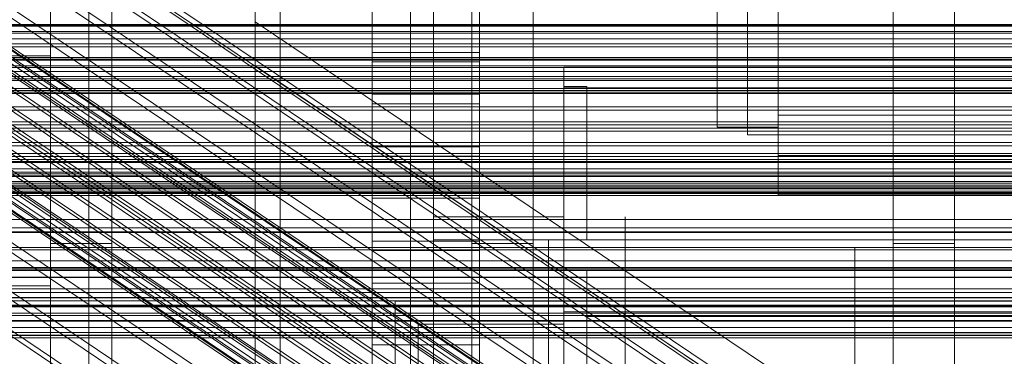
# Model space of a CAD drawing. Header units: millimetres. Extents: x -4395 to 65662, y -65530 to 6847.
# Tile 244 of 256: x -259 to -130, y -34724 to -34680. Entities that reach past the tile are written whole.
import ezdxf

# ---------------------------------------------------------------- set-up
doc = ezdxf.new("R2010")
doc.units = ezdxf.units.MM
for name, color, linetype, lineweight in [('COTAS_O', 1, 'Continuous', 0), ('COTAS_P', 1, 'Continuous', 0), ('frontal_briquetadora', 7, 'Continuous', 0), ('frontal_C01', 7, 'Continuous', 0), ('frontal_C02', 7, 'Continuous', 0), ('frontal_C03', 7, 'Continuous', 0), ('frontal_C04', 7, 'Continuous', 0), ('frontal_C05', 7, 'Continuous', 0), ('frontal_CHUTE_GRIZZLY_SEPARADOR', 7, 'Continuous', 0), ('frontal_mezcladora', 7, 'Continuous', 0), ('frontal_secador', 7, 'Continuous', 0)]:
    doc.layers.add(name, color=color, linetype=linetype, lineweight=lineweight)
doc.dimstyles.new('R19_100', dxfattribs={"dimtxt": 250, "dimasz": 150, "dimexe": 150, "dimexo": 80, "dimgap": 100, "dimtad": 1, "dimtih": 1, "dimtoh": 1, "dimdsep": 46, "dimcen": 0.09, "dimadec": 0, "dimazin": 0, "dimtfac": 1, "dimtdec": 4, "dimtofl": 0, "dimtmove": 0, "dimatfit": 3, "dimfxl": 1, "dimtolj": 1, "dimtzin": 0, "dimarcsym": 0})

# ---------------------------------------------------------------- blocks, each defined once
blk = doc.blocks.new('DIM_R33_44')
at = {"layer": 'COTAS_P'}
for p, q in [((-150, -32200), (550, -32200)), ((550, -32200), (505, -32350)), ((550, -34800), (550, -32200)), ((550, -32200), (595, -32350)), ((550, -34800), (505, -34650)), ((550, -34800), (595, -34650)), ((-150, -34800), (550, -34800))]:
    blk.add_line(p, q, dxfattribs=at)
blk.add_text('2600 P', height=250, rotation=90, dxfattribs=at).set_placement((450, -33500))
blk = doc.blocks.new('DIM_R33_46')
at = {"layer": 'COTAS_O'}
for p, q in [((-650, -33700), (50, -33700)), ((50, -33700), (5, -33850)), ((50, -34900), (50, -33700)), ((50, -33700), (95, -33850)), ((50, -34900), (5, -34750)), ((50, -34900), (95, -34750)), ((-650, -34900), (50, -34900))]:
    blk.add_line(p, q, dxfattribs=at)
blk.add_text('1200 O', height=250, rotation=90, dxfattribs=at).set_placement((-50, -34300))
blk = doc.blocks.new('DIM_R33_47')
at = {"layer": 'COTAS_O'}
for p, q in [((-650, -34200), (-500, -34155)), ((650, -34200), (500, -34155)), ((-650, -34900), (-650, -34200)), ((-650, -34200), (650, -34200)), ((-650, -34200), (-500, -34245)), ((650, -34200), (500, -34245)), ((650, -34900), (650, -34200))]:
    blk.add_line(p, q, dxfattribs=at)
blk.add_text('1300 O', height=250, dxfattribs=at).set_placement((0, -34100))

msp = doc.modelspace()

# ---------------------------------------------------------------- linework, layer by layer
at = {"layer": 'frontal_briquetadora'}
for p, q in [((-160, -34478.149), (-160, -34698)), ((-160, -34703.142), (-160, -34483.291)), ((-160, -34483.291), (-160, -34691.652)), ((-160, -34698.08), (-160, -34489.719)), ((-160, -34489.719), (-160, -34692.717)), ((-168, -34689.16), (-168, -34492.29)), ((-164, -34695.288), (-164, -34492.29)), ((-160, -34695.288), (-160, -34492.29)), ((-160, -34492.29), (-160, -34689.16)), ((-168, -34497.432), (-168, -34694.302)), ((-160, -34694.302), (-160, -34497.432)), ((-164, -34674), (-164, -34695.288)), ((-160, -34695.288), (-160, -34674)), ((-255, -34685), (-255, -34680)), ((-260, -34685), (-255, -34685)), ((-255, -34715), (-255, -34685)), ((-168, -34694.302), (-168, -34689.16)), ((-168, -34689.16), (-160, -34689.16)), ((-160, -34689.16), (-160, -34694.302)), ((-160, -34691.652), (200, -34691.652)), ((-160, -34698.08), (-160, -34691.652)), ((-160, -34692.717), (200, -34692.717)), ((-160, -34695.288), (-160, -34692.717)), ((-168, -34694.302), (-160, -34694.302)), ((-164, -34695.288), (-160, -34695.288)), ((200, -34695.288), (-160, -34695.288)), ((-160, -34698), (200, -34698)), ((-160, -34703.142), (-160, -34698)), ((200, -34698.08), (-160, -34698.08)), ((200, -34703.142), (-160, -34703.142)), ((-260, -34715), (-255, -34715))]:
    msp.add_line(p, q, dxfattribs=at)
at = {"layer": 'frontal_C01'}
for p, q in [((-250, -33252.594), (-250, -35948.128)), ((-250, -35952.922), (-250, -33257.389)), ((-228.298, -34405.548), (-228.298, -34680.553)), ((-228.298, -34686.312), (-228.298, -34411.307)), ((-331.181, -34616.335), (-146.872, -34740.204)), ((-332.629, -34616.599), (-148.32, -34740.469)), ((-330.692, -34617.511), (-146.383, -34741.38)), ((-334.938, -34618.286), (-150.629, -34742.155)), ((-355.53, -34620.163), (-141.731, -34763.851)), ((-355.017, -34620.069), (-141.218, -34763.758)), ((-331.197, -34620.046), (-146.887, -34743.915)), ((-356.348, -34620.76), (-142.549, -34764.449)), ((-355.022, -34621.384), (-141.224, -34765.072)), ((-354.844, -34620.486), (-141.045, -34764.174)), ((-337.95, -34621.28), (-153.641, -34745.149)), ((-357.415, -34621.821), (-143.617, -34765.51)), ((-355.541, -34622.703), (-141.742, -34766.392)), ((-358.659, -34623.273), (-144.861, -34766.961)), ((-332.659, -34623.769), (-148.35, -34747.638)), ((-146.196, -34768.705), (-359.995, -34625.016)), ((-356.363, -34624.353), (-142.565, -34768.041)), ((-341.461, -34625.376), (-157.152, -34749.246)), ((-357.434, -34626.221), (-143.635, -34769.909)), ((-361.332, -34626.933), (-147.533, -34770.621)), ((-362.578, -34628.892), (-148.779, -34772.58)), ((-358.68, -34628.18), (-144.881, -34771.869)), ((-334.981, -34628.425), (-150.672, -34752.294)), ((-360.017, -34630.097), (-146.218, -34773.785)), ((-160.922, -34754.166), (-345.231, -34630.297)), ((-363.648, -34630.76), (-149.85, -34774.449)), ((-361.352, -34631.84), (-147.554, -34775.529)), ((-364.471, -34632.41), (-150.672, -34776.098)), ((-362.596, -34633.292), (-148.798, -34776.98)), ((-364.989, -34633.729), (-151.191, -34777.417)), ((-363.664, -34634.353), (-149.865, -34778.041)), ((-338.003, -34633.697), (-153.694, -34757.566)), ((-365.168, -34634.627), (-151.369, -34778.316)), ((-364.995, -34635.044), (-151.196, -34778.732)), ((-364.482, -34634.95), (-150.683, -34778.639)), ((-349.002, -34635.706), (-164.693, -34759.575)), ((-341.52, -34639.226), (-157.211, -34763.095)), ((-352.519, -34641.235), (-168.21, -34765.104)), ((-345.291, -34644.635), (-160.982, -34768.505)), ((-355.541, -34646.507), (-171.232, -34770.377)), ((-349.061, -34649.556), (-164.752, -34773.425)), ((-357.863, -34651.164), (-173.554, -34775.033)), ((-352.572, -34653.653), (-168.263, -34777.522)), ((-359.326, -34654.886), (-175.016, -34778.755)), ((-355.584, -34656.646), (-171.275, -34780.516)), ((-130, -34746.617), (-228.298, -34680.553)), ((-228.298, -34680.553), (-228.298, -34955.558)), ((-228.298, -34680.553), (-228.298, -34686.312)), ((-311.15, -34680.969), (311.15, -34680.969)), ((-311.15, -34682.04), (311.15, -34682.04)), ((-440, -34685.204), (440, -34685.204)), ((-440, -34685.454), (440, -34685.454)), ((-440, -34685.567), (440, -34685.567)), ((-440, -34686.3), (440, -34686.3)), ((-440, -34686.519), (440, -34686.519)), ((311.15, -34687.032), (-311.15, -34687.032)), ((-228.298, -34961.317), (-228.298, -34686.312)), ((-228.298, -34686.312), (-130, -34752.376)), ((-440, -34687.684), (440, -34687.684)), ((-440, -34687.994), (440, -34687.994)), ((-311.15, -34688.226), (311.15, -34688.226)), ((-440, -34689.513), (440, -34689.513)), ((-440, -34689.892), (440, -34689.892)), ((440, -34691.661), (-440, -34691.661)), ((-440, -34692.084), (440, -34692.084)), ((-311.15, -34693.583), (311.15, -34693.583)), ((-440, -34693.982), (440, -34693.982)), ((-440, -34694.42), (440, -34694.42)), ((-311.15, -34694.819), (311.15, -34694.819)), ((-440, -34696.318), (440, -34696.318)), ((-440, -34696.741), (440, -34696.741)), ((-440, -34698.51), (440, -34698.51)), ((-440, -34698.89), (440, -34698.89)), ((-440, -34700.408), (440, -34700.408)), ((-440, -34700.718), (440, -34700.718)), ((-311.15, -34700.176), (311.15, -34700.176)), ((-311.15, -34701.37), (311.15, -34701.37)), ((-440, -34701.884), (440, -34701.884)), ((-440, -34702.103), (440, -34702.103)), ((-440, -34702.835), (440, -34702.835)), ((-440, -34702.949), (440, -34702.949)), ((-440, -34703.198), (440, -34703.198)), ((-311.15, -34706.362), (311.15, -34706.362)), ((-311.15, -34707.433), (311.15, -34707.433)), ((-311.15, -34711.719), (311.15, -34711.719)), ((-311.15, -34712.594), (311.15, -34712.594)), ((-311.15, -34715.883), (311.15, -34715.883)), ((-311.15, -34716.501), (311.15, -34716.501)), ((-311.15, -34718.568), (311.15, -34718.568)), ((-311.15, -34718.888), (311.15, -34718.888)), ((-311.15, -34719.594), (311.15, -34719.594))]:
    msp.add_line(p, q, dxfattribs=at)
at = {"layer": 'frontal_C02'}
for p, q in [((-250, -32921.727), (-250, -35767.183)), ((-250, -35771.953), (-250, -32926.497)), ((-228.298, -34455.696), (-228.298, -34746.19)), ((-228.298, -34751.921), (-228.298, -34461.426))]:
    msp.add_line(p, q, dxfattribs=at)
at = {"layer": 'frontal_C03'}
for p, q in [((-1230, -34680.885), (1270, -34680.885)), ((1270, -34681.827), (-1230, -34681.827)), ((1270, -34682.759), (-1230, -34682.759)), ((1270, -34683.426), (-1230, -34683.426)), ((1270, -34683.812), (-1230, -34683.812)), ((1270, -34697.742), (-1230, -34697.742)), ((1270, -34698.128), (-1230, -34698.128)), ((1270, -34698.794), (-1230, -34698.794)), ((-1230, -34699.726), (1270, -34699.726)), ((1270, -34700.668), (-1230, -34700.668)), ((1270, -34701.6), (-1230, -34701.6)), ((1270, -34702.267), (-1230, -34702.267)), ((1270, -34702.653), (-1230, -34702.653)), ((1270, -34707.974), (-1230, -34707.974)), ((1270, -34708.059), (-1230, -34708.059)), ((1270, -34712.674), (-1230, -34712.674)), ((1270, -34712.916), (-1230, -34712.916)), ((1270, -34713.858), (-1230, -34713.858)), ((1270, -34713.924), (-1230, -34713.924)), ((1270, -34716.583), (-1230, -34716.583)), ((1270, -34716.969), (-1230, -34716.969)), ((1270, -34717.529), (-1230, -34717.529)), ((1270, -34717.635), (-1230, -34717.635)), ((1270, -34717.719), (-1230, -34717.719)), ((-1230, -34718.567), (1270, -34718.567)), ((1270, -34719.509), (-1230, -34719.509)), ((1270, -34720.441), (-1230, -34720.441)), ((1270, -34721.108), (-1230, -34721.108)), ((1270, -34721.442), (-1230, -34721.442)), ((1270, -34721.494), (-1230, -34721.494)), ((1270, -34721.804), (-1230, -34721.804))]:
    msp.add_line(p, q, dxfattribs=at)
at = {"layer": 'frontal_C04'}
for p, q in [((-225, -35487.488), (-225, -34411.606)), ((-225, -34417.244), (-225, -35493.126)), ((-250, -35516.618), (-250, -34440.737)), ((-225, -34440.737), (-225, -35516.618)), ((-225, -35634.08), (-225, -34558.198)), ((-225, -34563.836), (-225, -35639.718)), ((-250, -34605.183), (-250, -35681.065)), ((-225, -34605.183), (-225, -35681.065)), ((-213, -34684.538), (-213, -34648.83)), ((-199, -34648.83), (-199, -34684.538)), ((-213, -34654.302), (-213, -34690.01)), ((-199, -34690.01), (-199, -34654.302)), ((-213, -34696.851), (-213, -34661.143)), ((-199, -34661.143), (-199, -34696.851)), ((-213, -34666.615), (-213, -34702.323)), ((-199, -34702.323), (-199, -34666.615)), ((-213, -34709.164), (-213, -34673.455)), ((-199, -34673.455), (-199, -34709.164)), ((-213, -34677.698), (-213, -34684.538)), ((-199, -34677.698), (-199, -34684.538)), ((-213, -34678.928), (-213, -34714.636)), ((-213, -34685.768), (-213, -34678.928)), ((-199, -34714.636), (-199, -34678.928)), ((-199, -34678.928), (-199, -34685.768)), ((-199, -34684.538), (-213, -34684.538)), ((-350, -34685.256), (350, -34685.256)), ((-213, -34685.768), (-199, -34685.768)), ((-213, -34721.476), (-213, -34685.768)), ((-199, -34685.768), (-199, -34721.476)), ((188, -34686.449), (-188, -34686.449)), ((-188, -34686.449), (-188, -34718.398)), ((-188, -34689.185), (-188, -34686.449)), ((350, -34689.256), (-350, -34689.256)), ((-188, -34689.185), (188, -34689.185)), ((-188, -34721.134), (-188, -34689.185)), ((-213, -34690.01), (-199, -34690.01)), ((-213, -34690.01), (-213, -34696.851)), ((-199, -34690.01), (-199, -34696.851)), ((-199, -34691.24), (-213, -34691.24)), ((-213, -34691.24), (-213, -34726.949)), ((-213, -34698.081), (-213, -34691.24)), ((-199, -34726.949), (-199, -34691.24)), ((-199, -34691.24), (-199, -34698.081)), ((-199, -34696.851), (-213, -34696.851)), ((-213, -34698.081), (-199, -34698.081)), ((-213, -34733.789), (-213, -34698.081)), ((-199, -34698.081), (-199, -34733.789)), ((-213, -34702.323), (-199, -34702.323)), ((-213, -34702.323), (-213, -34709.164)), ((-199, -34702.323), (-199, -34709.164)), ((-199, -34703.553), (-213, -34703.553)), ((-213, -34703.553), (-213, -34739.261)), ((-213, -34710.393), (-213, -34703.553)), ((-199, -34739.261), (-199, -34703.553)), ((-199, -34703.553), (-199, -34710.393)), ((-199, -34709.164), (-213, -34709.164)), ((-213, -34710.393), (-199, -34710.393)), ((-213, -34746.102), (-213, -34710.393)), ((-199, -34710.393), (-199, -34746.102)), ((-213, -34714.636), (-199, -34714.636)), ((-213, -34714.636), (-213, -34721.476)), ((-199, -34714.636), (-199, -34721.476)), ((-199, -34715.866), (-213, -34715.866)), ((-213, -34715.866), (-213, -34751.574)), ((-213, -34722.706), (-213, -34715.866)), ((-199, -34751.574), (-199, -34715.866)), ((-199, -34715.866), (-199, -34722.706)), ((-188, -34718.398), (188, -34718.398)), ((-188, -34718.398), (-188, -34721.134)), ((-199, -34721.476), (-213, -34721.476)), ((188, -34721.134), (-188, -34721.134)), ((-213, -34722.706), (-199, -34722.706)), ((-213, -34758.414), (-213, -34722.706)), ((-199, -34722.706), (-199, -34758.414))]:
    msp.add_line(p, q, dxfattribs=at)
at = {"layer": 'frontal_C05'}
for p, q in [((-188, -34706), (-188, -34689)), ((-188, -34689), (-185, -34689)), ((-185, -34706), (-185, -34689)), ((-205, -34706), (-205, -34709)), ((-188, -34706), (-205, -34706)), ((-197.729, -34706), (-197.742, -34706)), ((-197.708, -34706), (-197.729, -34706)), ((-197.681, -34706), (-197.708, -34706)), ((-197.647, -34706), (-197.681, -34706)), ((-197.607, -34706), (-197.647, -34706)), ((-197.56, -34706), (-197.607, -34706)), ((-197.507, -34706), (-197.56, -34706)), ((-197.447, -34706), (-197.507, -34706)), ((-197.382, -34706), (-197.447, -34706)), ((-197.31, -34706), (-197.382, -34706)), ((-197.233, -34706), (-197.31, -34706)), ((-197.15, -34706), (-197.233, -34706)), ((-197.062, -34706), (-197.15, -34706)), ((-196.969, -34706), (-197.062, -34706)), ((-196.87, -34706), (-196.969, -34706)), ((-196.768, -34706), (-196.87, -34706)), ((-196.66, -34706), (-196.768, -34706)), ((-196.549, -34706), (-196.66, -34706)), ((-196.434, -34706), (-196.549, -34706)), ((-196.315, -34706), (-196.434, -34706)), ((-196.193, -34706), (-196.315, -34706)), ((-196.068, -34706), (-196.193, -34706)), ((-195.941, -34706), (-196.068, -34706)), ((-195.811, -34706), (-195.941, -34706)), ((-195.679, -34706), (-195.811, -34706)), ((-195.545, -34706), (-195.679, -34706)), ((-195.41, -34706), (-195.545, -34706)), ((-195.274, -34706), (-195.41, -34706)), ((-195.137, -34706), (-195.274, -34706)), ((-195, -34706), (-195.137, -34706)), ((-194.863, -34706), (-195, -34706)), ((-194.726, -34706), (-194.863, -34706)), ((-194.59, -34706), (-194.726, -34706)), ((-194.455, -34706), (-194.59, -34706)), ((-194.321, -34706), (-194.455, -34706)), ((-194.189, -34706), (-194.321, -34706)), ((-194.059, -34706), (-194.189, -34706)), ((-193.932, -34706), (-194.059, -34706)), ((-193.807, -34706), (-193.932, -34706)), ((-193.685, -34706), (-193.807, -34706)), ((-193.566, -34706), (-193.685, -34706)), ((-193.451, -34706), (-193.566, -34706)), ((-193.34, -34706), (-193.451, -34706)), ((-193.232, -34706), (-193.34, -34706)), ((-193.13, -34706), (-193.232, -34706)), ((-193.031, -34706), (-193.13, -34706)), ((-192.938, -34706), (-193.031, -34706)), ((-192.85, -34706), (-192.938, -34706)), ((-192.767, -34706), (-192.85, -34706)), ((-192.69, -34706), (-192.767, -34706)), ((-192.618, -34706), (-192.69, -34706)), ((-192.553, -34706), (-192.618, -34706)), ((-192.493, -34706), (-192.553, -34706)), ((-192.44, -34706), (-192.493, -34706)), ((-192.393, -34706), (-192.44, -34706)), ((-192.353, -34706), (-192.393, -34706)), ((-192.319, -34706), (-192.353, -34706)), ((-192.292, -34706), (-192.319, -34706)), ((-192.271, -34706), (-192.292, -34706)), ((-192.258, -34706), (-192.271, -34706)), ((-185, -34709), (-185, -34706)), ((-180, -34706), (-180, -34706.066)), ((-180, -34706.263), (-180, -34706.066)), ((-180, -34706.592), (-180, -34706.263)), ((-180, -34707.051), (-180, -34706.592)), ((-180, -34707.639), (-180, -34707.051)), ((-180, -34708.355), (-180, -34707.639)), ((-205, -34713), (-205, -34709)), ((-205, -34709), (245, -34709)), ((-188, -34709), (-205, -34709)), ((-201.383, -34709), (-201.37, -34709)), ((-201.361, -34709), (-201.378, -34709)), ((-201.37, -34709), (-201.349, -34709)), ((-201.337, -34709), (-201.361, -34709)), ((-201.349, -34709), (-201.321, -34709)), ((-201.306, -34709), (-201.337, -34709)), ((-201.321, -34709), (-201.286, -34709)), ((-201.283, -34709), (-201.319, -34709)), ((-201.267, -34709), (-201.306, -34709)), ((-201.286, -34709), (-201.243, -34709)), ((-201.241, -34709), (-201.283, -34709)), ((-201.272, -34709), (-201.227, -34709)), ((-201.221, -34709), (-201.267, -34709)), ((-201.243, -34709), (-201.194, -34709)), ((-201.227, -34709), (-201.176, -34709)), ((-201.169, -34709), (-201.221, -34709)), ((-201.194, -34709), (-201.137, -34709)), ((-201.134, -34709), (-201.191, -34709)), ((-201.176, -34709), (-201.117, -34709)), ((-201.109, -34709), (-201.169, -34709)), ((-201.137, -34709), (-201.074, -34709)), ((-201.071, -34709), (-201.134, -34709)), ((-201.117, -34709), (-201.052, -34709)), ((-201.043, -34709), (-201.109, -34709)), ((-201.074, -34709), (-201.004, -34709)), ((-201.052, -34709), (-200.98, -34709)), ((-200.97, -34709), (-201.043, -34709)), ((-201.004, -34709), (-200.928, -34709)), ((-200.924, -34709), (-201.001, -34709)), ((-200.98, -34709), (-200.902, -34709)), ((-200.89, -34709), (-200.97, -34709)), ((-200.928, -34709), (-200.845, -34709)), ((-200.842, -34709), (-200.924, -34709)), ((-200.902, -34709), (-200.817, -34709)), ((-200.804, -34709), (-200.89, -34709)), ((-200.845, -34709), (-200.756, -34709)), ((-200.753, -34709), (-200.842, -34709)), ((-200.817, -34709), (-200.727, -34709)), ((-200.713, -34709), (-200.804, -34709)), ((-200.756, -34709), (-200.661, -34709)), ((-200.658, -34709), (-200.753, -34709)), ((-200.727, -34709), (-200.631, -34709)), ((-200.615, -34709), (-200.713, -34709)), ((-200.558, -34709), (-200.658, -34709)), ((-200.631, -34709), (-200.529, -34709)), ((-200.512, -34709), (-200.615, -34709)), ((-200.56, -34709), (-200.455, -34709)), ((-200.529, -34709), (-200.422, -34709)), ((-200.404, -34709), (-200.512, -34709)), ((-200.455, -34709), (-200.344, -34709)), ((-200.422, -34709), (-200.31, -34709)), ((-200.291, -34709), (-200.404, -34709)), ((-200.344, -34709), (-200.228, -34709)), ((-200.31, -34709), (-200.193, -34709)), ((-200.173, -34709), (-200.291, -34709)), ((-200.228, -34709), (-200.107, -34709)), ((-200.193, -34709), (-200.072, -34709)), ((-200.05, -34709), (-200.173, -34709)), ((-200.107, -34709), (-199.983, -34709)), ((-200.072, -34709), (-199.947, -34709)), ((-199.924, -34709), (-200.05, -34709)), ((-199.983, -34709), (-193.205, -34709)), ((-199.947, -34709), (-199.818, -34709)), ((-199.793, -34709), (-199.924, -34709)), ((-199.818, -34709), (-199.685, -34709)), ((-199.659, -34709), (-199.793, -34709)), ((-199.685, -34709), (-199.549, -34709)), ((-199.522, -34709), (-199.659, -34709)), ((-199.549, -34709), (-199.411, -34709)), ((-199.382, -34709), (-199.522, -34709)), ((-199.411, -34709), (-199.269, -34709)), ((-199.24, -34709), (-199.382, -34709)), ((-199.269, -34709), (-199.126, -34709)), ((-199.096, -34709), (-199.24, -34709)), ((-199.126, -34709), (-198.981, -34709)), ((-198.949, -34709), (-199.096, -34709)), ((-198.981, -34709), (-198.834, -34709)), ((-198.802, -34709), (-198.949, -34709)), ((-198.834, -34709), (-198.686, -34709)), ((-198.653, -34709), (-198.802, -34709)), ((-198.686, -34709), (-198.538, -34709)), ((-198.504, -34709), (-198.653, -34709)), ((-198.538, -34709), (-198.389, -34709)), ((-198.354, -34709), (-198.504, -34709)), ((-198.389, -34709), (-198.249, -34709)), ((-198.205, -34709), (-198.354, -34709)), ((-198.249, -34709), (-198.109, -34709)), ((-198.056, -34709), (-198.205, -34709)), ((-198.109, -34709), (-197.97, -34709)), ((-197.908, -34709), (-198.056, -34709)), ((-197.97, -34709), (-197.832, -34709)), ((-197.761, -34709), (-197.908, -34709)), ((-197.832, -34709), (-197.695, -34709)), ((-197.615, -34709), (-197.761, -34709)), ((-197.729, -34709), (-197.742, -34709)), ((-197.708, -34709), (-197.729, -34709)), ((-197.681, -34709), (-197.708, -34709)), ((-197.695, -34709), (-197.56, -34709)), ((-197.647, -34709), (-197.681, -34709)), ((-197.607, -34709), (-197.647, -34709)), ((-197.472, -34709), (-197.615, -34709)), ((-197.56, -34709), (-197.607, -34709)), ((-197.56, -34709), (-197.426, -34709)), ((-197.507, -34709), (-197.56, -34709)), ((-197.447, -34709), (-197.507, -34709)), ((-197.33, -34709), (-197.472, -34709)), ((-197.382, -34709), (-197.447, -34709)), ((-197.426, -34709), (-197.295, -34709)), ((-197.31, -34709), (-197.382, -34709)), ((-197.192, -34709), (-197.33, -34709)), ((-197.233, -34709), (-197.31, -34709)), ((-197.295, -34709), (-197.165, -34709)), ((-197.15, -34709), (-197.233, -34709)), ((-197.056, -34709), (-197.192, -34709)), ((-197.165, -34709), (-197.039, -34709)), ((-197.062, -34709), (-197.15, -34709)), ((-196.969, -34709), (-197.062, -34709)), ((-196.924, -34709), (-197.056, -34709)), ((-197.039, -34709), (-196.915, -34709)), ((-196.87, -34709), (-196.969, -34709)), ((-196.795, -34709), (-196.924, -34709)), ((-196.768, -34709), (-196.87, -34709)), ((-196.795, -34709), (-190.017, -34709)), ((-196.66, -34709), (-196.768, -34709)), ((-196.549, -34709), (-196.66, -34709)), ((-196.434, -34709), (-196.549, -34709)), ((-196.315, -34709), (-196.434, -34709)), ((-196.193, -34709), (-196.315, -34709)), ((-196.068, -34709), (-196.193, -34709)), ((-195.941, -34709), (-196.068, -34709)), ((-195.811, -34709), (-195.941, -34709)), ((-195.679, -34709), (-195.811, -34709)), ((-195.545, -34709), (-195.679, -34709)), ((-195.41, -34709), (-195.545, -34709)), ((-195.274, -34709), (-195.41, -34709)), ((-195.137, -34709), (-195.274, -34709)), ((-195, -34709), (-195.137, -34709)), ((-194.863, -34709), (-195, -34709)), ((-194.726, -34709), (-194.863, -34709)), ((-194.59, -34709), (-194.726, -34709)), ((-194.455, -34709), (-194.59, -34709)), ((-194.321, -34709), (-194.455, -34709)), ((-194.189, -34709), (-194.321, -34709)), ((-194.059, -34709), (-194.189, -34709)), ((-193.932, -34709), (-194.059, -34709)), ((-193.807, -34709), (-193.932, -34709)), ((-193.685, -34709), (-193.807, -34709)), ((-193.566, -34709), (-193.685, -34709)), ((-193.451, -34709), (-193.566, -34709)), ((-193.34, -34709), (-193.451, -34709)), ((-193.232, -34709), (-193.34, -34709)), ((-193.13, -34709), (-193.232, -34709)), ((-193.205, -34709), (-193.085, -34709)), ((-193.031, -34709), (-193.13, -34709)), ((-193.085, -34709), (-192.961, -34709)), ((-192.944, -34709), (-193.076, -34709)), ((-192.938, -34709), (-193.031, -34709)), ((-192.961, -34709), (-192.835, -34709)), ((-192.808, -34709), (-192.944, -34709)), ((-192.85, -34709), (-192.938, -34709)), ((-192.767, -34709), (-192.85, -34709)), ((-192.835, -34709), (-192.705, -34709)), ((-192.67, -34709), (-192.808, -34709)), ((-192.69, -34709), (-192.767, -34709)), ((-192.705, -34709), (-192.574, -34709)), ((-192.618, -34709), (-192.69, -34709)), ((-192.528, -34709), (-192.67, -34709)), ((-192.553, -34709), (-192.618, -34709)), ((-192.574, -34709), (-192.44, -34709)), ((-192.493, -34709), (-192.553, -34709)), ((-192.385, -34709), (-192.528, -34709)), ((-192.44, -34709), (-192.493, -34709)), ((-192.44, -34709), (-192.305, -34709)), ((-192.393, -34709), (-192.44, -34709)), ((-192.353, -34709), (-192.393, -34709)), ((-192.239, -34709), (-192.385, -34709)), ((-192.319, -34709), (-192.353, -34709)), ((-192.292, -34709), (-192.319, -34709)), ((-192.305, -34709), (-192.168, -34709)), ((-192.271, -34709), (-192.292, -34709)), ((-192.258, -34709), (-192.271, -34709)), ((-192.092, -34709), (-192.239, -34709)), ((-192.168, -34709), (-192.03, -34709)), ((-191.944, -34709), (-192.092, -34709)), ((-192.03, -34709), (-191.891, -34709)), ((-191.795, -34709), (-191.944, -34709)), ((-191.891, -34709), (-191.751, -34709)), ((-191.646, -34709), (-191.795, -34709)), ((-191.611, -34709), (-191.751, -34709)), ((-191.496, -34709), (-191.646, -34709)), ((-191.611, -34709), (-191.462, -34709)), ((-191.347, -34709), (-191.496, -34709)), ((-191.462, -34709), (-191.314, -34709)), ((-191.198, -34709), (-191.347, -34709)), ((-191.314, -34709), (-191.166, -34709)), ((-191.051, -34709), (-191.198, -34709)), ((-191.166, -34709), (-191.019, -34709)), ((-190.904, -34709), (-191.051, -34709)), ((-191.019, -34709), (-190.874, -34709)), ((-190.76, -34709), (-190.904, -34709)), ((-190.874, -34709), (-190.731, -34709)), ((-190.618, -34709), (-190.76, -34709)), ((-190.731, -34709), (-190.589, -34709)), ((-190.478, -34709), (-190.618, -34709)), ((-190.589, -34709), (-190.451, -34709)), ((-190.341, -34709), (-190.478, -34709)), ((-190.451, -34709), (-190.315, -34709)), ((-190.207, -34709), (-190.341, -34709)), ((-190.315, -34709), (-190.182, -34709)), ((-190.076, -34709), (-190.207, -34709)), ((-190.182, -34709), (-190.053, -34709)), ((-189.95, -34709), (-190.076, -34709)), ((-190.053, -34709), (-189.928, -34709)), ((-190.017, -34709), (-189.893, -34709)), ((-190, -34709), (-190, -34709.062)), ((-190, -34709.062), (-190, -34709.248)), ((-189.827, -34709), (-189.95, -34709)), ((-189.928, -34709), (-189.807, -34709)), ((-189.773, -34709), (-189.893, -34709)), ((-189.709, -34709), (-189.827, -34709)), ((-189.807, -34709), (-189.69, -34709)), ((-189.658, -34709), (-189.773, -34709)), ((-189.596, -34709), (-189.709, -34709)), ((-189.69, -34709), (-189.578, -34709)), ((-189.547, -34709), (-189.658, -34709)), ((-189.488, -34709), (-189.596, -34709)), ((-189.578, -34709), (-189.471, -34709)), ((-189.442, -34709), (-189.547, -34709)), ((-189.385, -34709), (-189.488, -34709)), ((-189.471, -34709), (-189.369, -34709)), ((-189.342, -34709), (-189.442, -34709)), ((-189.287, -34709), (-189.385, -34709)), ((-189.369, -34709), (-189.273, -34709)), ((-189.247, -34709), (-189.342, -34709)), ((-189.339, -34709), (-189.244, -34709)), ((-189.196, -34709), (-189.287, -34709)), ((-189.273, -34709), (-189.183, -34709)), ((-189.158, -34709), (-189.247, -34709)), ((-189.244, -34709), (-189.155, -34709)), ((-189.11, -34709), (-189.196, -34709)), ((-189.183, -34709), (-189.098, -34709)), ((-189.076, -34709), (-189.158, -34709)), ((-189.155, -34709), (-189.072, -34709)), ((-189.03, -34709), (-189.11, -34709)), ((-189.098, -34709), (-189.02, -34709)), ((-188.999, -34709), (-189.076, -34709)), ((-189.072, -34709), (-188.996, -34709)), ((-188.957, -34709), (-189.03, -34709)), ((-189.02, -34709), (-188.948, -34709)), ((-188.929, -34709), (-188.999, -34709)), ((-188.891, -34709), (-188.957, -34709)), ((-188.948, -34709), (-188.883, -34709)), ((-188.866, -34709), (-188.929, -34709)), ((-188.926, -34709), (-188.863, -34709)), ((-188.831, -34709), (-188.891, -34709)), ((-188.883, -34709), (-188.824, -34709)), ((-188.809, -34709), (-188.866, -34709)), ((-188.863, -34709), (-188.806, -34709)), ((-188.779, -34709), (-188.831, -34709)), ((-188.824, -34709), (-188.773, -34709)), ((-188.759, -34709), (-188.809, -34709)), ((-188.733, -34709), (-188.779, -34709)), ((-188.773, -34709), (-188.728, -34709)), ((-188.717, -34709), (-188.759, -34709)), ((-188.757, -34709), (-188.714, -34709)), ((-188.728, -34709), (-188.69, -34709)), ((-188.681, -34709), (-188.717, -34709)), ((-188.714, -34709), (-188.679, -34709)), ((-188.69, -34709), (-188.66, -34709)), ((-188.653, -34709), (-188.681, -34709)), ((-188.66, -34709), (-188.637, -34709)), ((-188.632, -34709), (-188.653, -34709)), ((-188.637, -34709), (-188.621, -34709)), ((-188.618, -34709), (-188.632, -34709)), ((-188, -34709), (-185, -34709)), ((-180, -34709.196), (-180, -34708.355)), ((-180, -34709), (-180, -34709.062)), ((-180, -34709.248), (-180, -34709.062)), ((-190, -34709.248), (-190, -34709.558)), ((-190, -34709.558), (-190, -34709.991)), ((-190, -34709.991), (-190, -34710.546)), ((-180, -34710.162), (-180, -34709.196)), ((-180, -34709.558), (-180, -34709.248)), ((-180, -34709.991), (-180, -34709.558)), ((-180, -34710.546), (-180, -34709.991)), ((-180, -34711.249), (-180, -34710.162)), ((-190, -34710.546), (-190, -34711.221)), ((-190, -34711.221), (-190, -34712.015)), ((-180, -34711.221), (-180, -34710.546)), ((-180, -34712.015), (-180, -34711.221)), ((-180, -34712.454), (-180, -34711.249)), ((-190, -34712.015), (-190, -34712.926)), ((-190, -34712.926), (-190, -34713.952)), ((-190, -34712.96), (-190, -34713.017)), ((-180, -34712.926), (-180, -34712.015)), ((-180, -34713.776), (-180, -34712.454)), ((-180, -34713.952), (-180, -34712.926)), ((-205, -34717), (-205, -34713)), ((-205, -34713), (245, -34713)), ((-201.383, -34713), (-201.37, -34713)), ((-201.361, -34713), (-201.378, -34713)), ((-201.37, -34713), (-201.349, -34713)), ((-201.337, -34713), (-201.361, -34713)), ((-201.349, -34713), (-201.321, -34713)), ((-201.306, -34713), (-201.337, -34713)), ((-201.321, -34713), (-201.286, -34713)), ((-201.283, -34713), (-201.319, -34713)), ((-201.267, -34713), (-201.306, -34713)), ((-201.286, -34713), (-201.243, -34713)), ((-201.241, -34713), (-201.283, -34713)), ((-201.272, -34713), (-201.227, -34713)), ((-201.221, -34713), (-201.267, -34713)), ((-201.243, -34713), (-201.194, -34713)), ((-201.227, -34713), (-201.176, -34713)), ((-201.169, -34713), (-201.221, -34713)), ((-201.194, -34713), (-201.137, -34713)), ((-201.134, -34713), (-201.191, -34713)), ((-201.176, -34713), (-201.117, -34713)), ((-201.109, -34713), (-201.169, -34713)), ((-201.137, -34713), (-201.074, -34713)), ((-201.071, -34713), (-201.134, -34713)), ((-201.117, -34713), (-201.052, -34713)), ((-201.043, -34713), (-201.109, -34713)), ((-201.074, -34713), (-201.004, -34713)), ((-201.052, -34713), (-200.98, -34713)), ((-200.97, -34713), (-201.043, -34713)), ((-201.004, -34713), (-200.928, -34713)), ((-200.924, -34713), (-201.001, -34713)), ((-200.98, -34713), (-200.902, -34713)), ((-200.89, -34713), (-200.97, -34713)), ((-200.928, -34713), (-200.845, -34713)), ((-200.842, -34713), (-200.924, -34713)), ((-200.902, -34713), (-200.817, -34713)), ((-200.804, -34713), (-200.89, -34713)), ((-200.845, -34713), (-200.756, -34713)), ((-200.753, -34713), (-200.842, -34713)), ((-200.817, -34713), (-200.727, -34713)), ((-200.713, -34713), (-200.804, -34713)), ((-200.756, -34713), (-200.661, -34713)), ((-200.658, -34713), (-200.753, -34713)), ((-200.727, -34713), (-200.631, -34713)), ((-200.615, -34713), (-200.713, -34713)), ((-200.558, -34713), (-200.658, -34713)), ((-200.631, -34713), (-200.529, -34713)), ((-200.512, -34713), (-200.615, -34713)), ((-200.56, -34713), (-200.455, -34713)), ((-200.529, -34713), (-200.422, -34713)), ((-200.404, -34713), (-200.512, -34713)), ((-200.455, -34713), (-200.344, -34713)), ((-200.422, -34713), (-200.31, -34713)), ((-200.291, -34713), (-200.404, -34713)), ((-200.344, -34713), (-200.228, -34713)), ((-200.31, -34713), (-200.193, -34713)), ((-200.173, -34713), (-200.291, -34713)), ((-200.228, -34713), (-200.107, -34713)), ((-200.193, -34713), (-200.072, -34713)), ((-200.05, -34713), (-200.173, -34713)), ((-200.107, -34713), (-199.983, -34713)), ((-200.072, -34713), (-199.947, -34713)), ((-199.924, -34713), (-200.05, -34713)), ((-199.983, -34713), (-193.205, -34713)), ((-199.947, -34713), (-199.818, -34713)), ((-199.793, -34713), (-199.924, -34713)), ((-199.818, -34713), (-199.685, -34713)), ((-199.659, -34713), (-199.793, -34713)), ((-199.685, -34713), (-199.549, -34713)), ((-199.522, -34713), (-199.659, -34713)), ((-199.549, -34713), (-199.411, -34713)), ((-199.382, -34713), (-199.522, -34713)), ((-199.411, -34713), (-199.269, -34713)), ((-199.24, -34713), (-199.382, -34713)), ((-199.269, -34713), (-199.126, -34713)), ((-199.096, -34713), (-199.24, -34713)), ((-199.126, -34713), (-198.981, -34713)), ((-198.949, -34713), (-199.096, -34713)), ((-198.981, -34713), (-198.834, -34713)), ((-198.802, -34713), (-198.949, -34713)), ((-198.834, -34713), (-198.686, -34713)), ((-198.653, -34713), (-198.802, -34713)), ((-198.686, -34713), (-198.538, -34713)), ((-198.504, -34713), (-198.653, -34713)), ((-198.538, -34713), (-198.389, -34713)), ((-198.354, -34713), (-198.504, -34713)), ((-198.389, -34713), (-198.249, -34713)), ((-198.205, -34713), (-198.354, -34713)), ((-198.249, -34713), (-198.109, -34713)), ((-198.056, -34713), (-198.205, -34713)), ((-198.109, -34713), (-197.97, -34713)), ((-197.908, -34713), (-198.056, -34713)), ((-197.97, -34713), (-197.832, -34713)), ((-197.761, -34713), (-197.908, -34713)), ((-197.832, -34713), (-197.695, -34713)), ((-197.615, -34713), (-197.761, -34713)), ((-197.729, -34713), (-197.742, -34713)), ((-197.708, -34713), (-197.729, -34713)), ((-197.681, -34713), (-197.708, -34713)), ((-197.695, -34713), (-197.56, -34713)), ((-197.647, -34713), (-197.681, -34713)), ((-197.607, -34713), (-197.647, -34713)), ((-197.472, -34713), (-197.615, -34713)), ((-197.56, -34713), (-197.607, -34713)), ((-197.507, -34713), (-197.56, -34713)), ((-197.56, -34713), (-197.426, -34713)), ((-197.447, -34713), (-197.507, -34713)), ((-197.33, -34713), (-197.472, -34713)), ((-197.382, -34713), (-197.447, -34713)), ((-197.426, -34713), (-197.295, -34713)), ((-197.31, -34713), (-197.382, -34713)), ((-197.192, -34713), (-197.33, -34713)), ((-197.233, -34713), (-197.31, -34713)), ((-197.295, -34713), (-197.165, -34713)), ((-197.15, -34713), (-197.233, -34713)), ((-197.056, -34713), (-197.192, -34713)), ((-197.165, -34713), (-197.039, -34713)), ((-197.062, -34713), (-197.15, -34713)), ((-196.969, -34713), (-197.062, -34713)), ((-196.924, -34713), (-197.056, -34713)), ((-197.039, -34713), (-196.915, -34713)), ((-196.87, -34713), (-196.969, -34713)), ((-196.795, -34713), (-196.924, -34713)), ((-196.768, -34713), (-196.87, -34713)), ((-196.795, -34713), (-190.017, -34713)), ((-196.66, -34713), (-196.768, -34713)), ((-196.549, -34713), (-196.66, -34713)), ((-196.434, -34713), (-196.549, -34713)), ((-196.315, -34713), (-196.434, -34713)), ((-196.193, -34713), (-196.315, -34713)), ((-196.068, -34713), (-196.193, -34713)), ((-195.941, -34713), (-196.068, -34713)), ((-195.811, -34713), (-195.941, -34713)), ((-195.679, -34713), (-195.811, -34713)), ((-195.545, -34713), (-195.679, -34713)), ((-195.41, -34713), (-195.545, -34713)), ((-195.274, -34713), (-195.41, -34713)), ((-195.137, -34713), (-195.274, -34713)), ((-195, -34713), (-195.137, -34713)), ((-194.863, -34713), (-195, -34713)), ((-194.726, -34713), (-194.863, -34713)), ((-194.59, -34713), (-194.726, -34713)), ((-194.455, -34713), (-194.59, -34713)), ((-194.321, -34713), (-194.455, -34713)), ((-194.189, -34713), (-194.321, -34713)), ((-194.059, -34713), (-194.189, -34713)), ((-193.932, -34713), (-194.059, -34713)), ((-193.807, -34713), (-193.932, -34713)), ((-193.685, -34713), (-193.807, -34713)), ((-193.566, -34713), (-193.685, -34713)), ((-193.451, -34713), (-193.566, -34713)), ((-193.34, -34713), (-193.451, -34713)), ((-193.232, -34713), (-193.34, -34713)), ((-193.13, -34713), (-193.232, -34713)), ((-193.205, -34713), (-193.085, -34713)), ((-193.031, -34713), (-193.13, -34713)), ((-193.085, -34713), (-192.961, -34713)), ((-192.944, -34713), (-193.076, -34713)), ((-192.938, -34713), (-193.031, -34713)), ((-192.961, -34713), (-192.835, -34713)), ((-192.808, -34713), (-192.944, -34713)), ((-192.85, -34713), (-192.938, -34713)), ((-192.767, -34713), (-192.85, -34713)), ((-192.835, -34713), (-192.705, -34713)), ((-192.67, -34713), (-192.808, -34713)), ((-192.69, -34713), (-192.767, -34713)), ((-192.705, -34713), (-192.574, -34713)), ((-192.618, -34713), (-192.69, -34713)), ((-192.528, -34713), (-192.67, -34713)), ((-192.553, -34713), (-192.618, -34713)), ((-192.574, -34713), (-192.44, -34713)), ((-192.493, -34713), (-192.553, -34713)), ((-192.385, -34713), (-192.528, -34713)), ((-192.44, -34713), (-192.493, -34713)), ((-192.393, -34713), (-192.44, -34713)), ((-192.44, -34713), (-192.305, -34713)), ((-192.353, -34713), (-192.393, -34713)), ((-192.239, -34713), (-192.385, -34713)), ((-192.319, -34713), (-192.353, -34713)), ((-192.292, -34713), (-192.319, -34713)), ((-192.305, -34713), (-192.168, -34713)), ((-192.271, -34713), (-192.292, -34713)), ((-192.258, -34713), (-192.271, -34713)), ((-192.092, -34713), (-192.239, -34713)), ((-192.168, -34713), (-192.03, -34713)), ((-191.944, -34713), (-192.092, -34713)), ((-192.03, -34713), (-191.891, -34713)), ((-191.795, -34713), (-191.944, -34713)), ((-191.891, -34713), (-191.751, -34713)), ((-191.646, -34713), (-191.795, -34713)), ((-191.611, -34713), (-191.751, -34713)), ((-191.496, -34713), (-191.646, -34713)), ((-191.611, -34713), (-191.462, -34713)), ((-191.347, -34713), (-191.496, -34713)), ((-191.462, -34713), (-191.314, -34713)), ((-191.198, -34713), (-191.347, -34713)), ((-191.314, -34713), (-191.166, -34713)), ((-191.051, -34713), (-191.198, -34713)), ((-191.166, -34713), (-191.019, -34713)), ((-190.904, -34713), (-191.051, -34713)), ((-191.019, -34713), (-190.874, -34713)), ((-190.76, -34713), (-190.904, -34713)), ((-190.874, -34713), (-190.731, -34713)), ((-190.618, -34713), (-190.76, -34713)), ((-190.731, -34713), (-190.589, -34713)), ((-190.478, -34713), (-190.618, -34713)), ((-190.589, -34713), (-190.451, -34713)), ((-190.341, -34713), (-190.478, -34713)), ((-190.451, -34713), (-190.315, -34713)), ((-190.207, -34713), (-190.341, -34713)), ((-190.315, -34713), (-190.182, -34713)), ((-190.076, -34713), (-190.207, -34713)), ((-190.182, -34713), (-190.053, -34713)), ((-189.95, -34713), (-190.076, -34713)), ((-190.053, -34713), (-189.928, -34713)), ((-190.017, -34713), (-189.893, -34713)), ((-190, -34713.189), (-190, -34713.017)), ((-190, -34713.474), (-190, -34713.189)), ((-190, -34713.873), (-190, -34713.474)), ((-190, -34714.384), (-190, -34713.873)), ((-190, -34713.952), (-190, -34715.089)), ((-189.827, -34713), (-189.95, -34713)), ((-189.928, -34713), (-189.807, -34713)), ((-189.773, -34713), (-189.893, -34713)), ((-189.709, -34713), (-189.827, -34713)), ((-189.807, -34713), (-189.69, -34713)), ((-189.658, -34713), (-189.773, -34713)), ((-189.596, -34713), (-189.709, -34713)), ((-189.69, -34713), (-189.578, -34713)), ((-189.547, -34713), (-189.658, -34713)), ((-189.488, -34713), (-189.596, -34713)), ((-189.578, -34713), (-189.471, -34713)), ((-189.442, -34713), (-189.547, -34713)), ((-189.385, -34713), (-189.488, -34713)), ((-189.471, -34713), (-189.369, -34713)), ((-189.342, -34713), (-189.442, -34713)), ((-189.287, -34713), (-189.385, -34713)), ((-189.369, -34713), (-189.273, -34713)), ((-189.247, -34713), (-189.342, -34713)), ((-189.339, -34713), (-189.244, -34713)), ((-189.196, -34713), (-189.287, -34713)), ((-189.273, -34713), (-189.183, -34713)), ((-189.158, -34713), (-189.247, -34713)), ((-189.244, -34713), (-189.155, -34713)), ((-189.11, -34713), (-189.196, -34713)), ((-189.183, -34713), (-189.098, -34713)), ((-189.076, -34713), (-189.158, -34713)), ((-189.155, -34713), (-189.072, -34713)), ((-189.03, -34713), (-189.11, -34713)), ((-189.098, -34713), (-189.02, -34713)), ((-188.999, -34713), (-189.076, -34713)), ((-189.072, -34713), (-188.996, -34713)), ((-188.957, -34713), (-189.03, -34713)), ((-189.02, -34713), (-188.948, -34713)), ((-188.929, -34713), (-188.999, -34713)), ((-188.891, -34713), (-188.957, -34713)), ((-188.948, -34713), (-188.883, -34713)), ((-188.866, -34713), (-188.929, -34713)), ((-188.926, -34713), (-188.863, -34713)), ((-188.831, -34713), (-188.891, -34713)), ((-188.883, -34713), (-188.824, -34713)), ((-188.809, -34713), (-188.866, -34713)), ((-188.863, -34713), (-188.806, -34713)), ((-188.779, -34713), (-188.831, -34713)), ((-188.824, -34713), (-188.773, -34713)), ((-188.759, -34713), (-188.809, -34713)), ((-188.733, -34713), (-188.779, -34713)), ((-188.773, -34713), (-188.728, -34713)), ((-188.717, -34713), (-188.759, -34713)), ((-188.757, -34713), (-188.714, -34713)), ((-188.728, -34713), (-188.69, -34713)), ((-188.681, -34713), (-188.717, -34713)), ((-188.714, -34713), (-188.679, -34713)), ((-188.69, -34713), (-188.66, -34713)), ((-188.653, -34713), (-188.681, -34713)), ((-188.66, -34713), (-188.637, -34713)), ((-188.632, -34713), (-188.653, -34713)), ((-188.637, -34713), (-188.621, -34713)), ((-188.618, -34713), (-188.632, -34713)), ((-185, -34713), (-185, -34713.057)), ((-185, -34713.057), (-185, -34713.229)), ((-185, -34713.229), (-185, -34713.514)), ((-185, -34713.514), (-185, -34713.912)), ((-185, -34713.912), (-185, -34714.422)), ((-180, -34713), (-180, -34713.057)), ((-180, -34713.057), (-180, -34713.229)), ((-180, -34713.229), (-180, -34713.514)), ((-180, -34713.514), (-180, -34713.912)), ((-180, -34715.209), (-180, -34713.776)), ((-180, -34713.912), (-180, -34714.422)), ((-180, -34715.089), (-180, -34713.952)), ((-190, -34715.005), (-190, -34714.384)), ((-190, -34715.737), (-190, -34715.005)), ((-190, -34715.089), (-190, -34716.335)), ((-185, -34714.422), (-185, -34715.044)), ((-185, -34715.044), (-185, -34715.774)), ((-180, -34714.422), (-180, -34715.044)), ((-180, -34715.044), (-180, -34715.774)), ((-180, -34716.335), (-180, -34715.089)), ((-180, -34716.752), (-180, -34715.209)), ((-190, -34716.575), (-190, -34715.737)), ((-190, -34716.335), (-190, -34717.688)), ((-190, -34717.519), (-190, -34716.575)), ((-185, -34715.774), (-185, -34716.612)), ((-185, -34716.612), (-185, -34717.555)), ((-180, -34715.774), (-180, -34716.612)), ((-180, -34717.688), (-180, -34716.335)), ((-180, -34716.612), (-180, -34717.555)), ((-180, -34718.4), (-180, -34716.752)), ((-210, -34717), (-185, -34717)), ((-210, -34792), (-210, -34717)), ((-205, -34717), (245, -34717)), ((-197.729, -34717), (-197.742, -34717)), ((-197.708, -34717), (-197.729, -34717)), ((-197.681, -34717), (-197.708, -34717)), ((-197.647, -34717), (-197.681, -34717)), ((-197.607, -34717), (-197.647, -34717)), ((-197.56, -34717), (-197.607, -34717)), ((-197.507, -34717), (-197.56, -34717)), ((-197.447, -34717), (-197.507, -34717)), ((-197.382, -34717), (-197.447, -34717)), ((-197.31, -34717), (-197.382, -34717)), ((-197.233, -34717), (-197.31, -34717)), ((-197.15, -34717), (-197.233, -34717)), ((-197.062, -34717), (-197.15, -34717)), ((-196.969, -34717), (-197.062, -34717)), ((-196.87, -34717), (-196.969, -34717)), ((-196.768, -34717), (-196.87, -34717)), ((-196.66, -34717), (-196.768, -34717)), ((-196.549, -34717), (-196.66, -34717)), ((-196.434, -34717), (-196.549, -34717)), ((-196.315, -34717), (-196.434, -34717)), ((-196.193, -34717), (-196.315, -34717)), ((-196.068, -34717), (-196.193, -34717)), ((-195.941, -34717), (-196.068, -34717)), ((-195.811, -34717), (-195.941, -34717)), ((-195.679, -34717), (-195.811, -34717)), ((-195.545, -34717), (-195.679, -34717)), ((-195.41, -34717), (-195.545, -34717)), ((-195.274, -34717), (-195.41, -34717)), ((-195.137, -34717), (-195.274, -34717)), ((-195, -34717), (-195.137, -34717)), ((-194.863, -34717), (-195, -34717)), ((-194.726, -34717), (-194.863, -34717)), ((-194.59, -34717), (-194.726, -34717)), ((-194.455, -34717), (-194.59, -34717)), ((-194.321, -34717), (-194.455, -34717)), ((-194.189, -34717), (-194.321, -34717)), ((-194.059, -34717), (-194.189, -34717)), ((-193.932, -34717), (-194.059, -34717)), ((-193.807, -34717), (-193.932, -34717)), ((-193.685, -34717), (-193.807, -34717)), ((-193.566, -34717), (-193.685, -34717)), ((-193.451, -34717), (-193.566, -34717)), ((-193.34, -34717), (-193.451, -34717)), ((-193.232, -34717), (-193.34, -34717)), ((-193.13, -34717), (-193.232, -34717)), ((-193.031, -34717), (-193.13, -34717)), ((-192.938, -34717), (-193.031, -34717)), ((-192.85, -34717), (-192.938, -34717)), ((-192.767, -34717), (-192.85, -34717)), ((-192.69, -34717), (-192.767, -34717)), ((-192.618, -34717), (-192.69, -34717)), ((-192.553, -34717), (-192.618, -34717)), ((-192.493, -34717), (-192.553, -34717)), ((-192.44, -34717), (-192.493, -34717)), ((-192.393, -34717), (-192.44, -34717)), ((-192.353, -34717), (-192.393, -34717)), ((-192.319, -34717), (-192.353, -34717)), ((-192.292, -34717), (-192.319, -34717)), ((-192.271, -34717), (-192.292, -34717)), ((-192.258, -34717), (-192.271, -34717)), ((-190, -34718.567), (-190, -34717.519)), ((-190, -34717.688), (-190, -34719.143)), ((-185, -34792), (-185, -34717)), ((-185, -34737), (-185, -34717)), ((-185, -34717), (225, -34717)), ((-185, -34717.555), (-185, -34718.602)), ((-180, -34717.555), (-180, -34718.602)), ((-180, -34719.143), (-180, -34717.688)), ((-190, -34719.714), (-190, -34718.567)), ((-190, -34719.143), (-190, -34720.698)), ((-185, -34718.602), (-185, -34719.749)), ((-185, -34719), (-185, -34735)), ((-185, -34719), (225, -34719)), ((-180, -34720.148), (-180, -34718.4)), ((-180, -34718.602), (-180, -34719.749)), ((-180, -34720.698), (-180, -34719.143)), ((-207, -34720), (-188, -34720)), ((-207, -34789), (-207, -34720)), ((-190, -34720.96), (-190, -34719.714)), ((-190, -34720.698), (-190, -34722.347)), ((-188, -34789), (-188, -34720)), ((-185, -34719.749), (-185, -34720.993)), ((-180, -34719.749), (-180, -34720.993)), ((-180, -34721.993), (-180, -34720.148)), ((-180, -34722.347), (-180, -34720.698)), ((-190, -34722.3), (-190, -34720.96)), ((-185, -34720.993), (-185, -34722.332)), ((-180, -34720.993), (-180, -34722.332)), ((-190, -34723.731), (-190, -34722.3)), ((-190, -34722.347), (-190, -34724.088)), ((-185, -34722.332), (-185, -34723.762)), ((-180, -34723.931), (-180, -34721.993)), ((-180, -34722.332), (-180, -34723.762)), ((-180, -34724.088), (-180, -34722.347)), ((-190, -34725.25), (-190, -34723.731)), ((-190, -34724.088), (-190, -34725.916)), ((-185, -34723.762), (-185, -34725.28)), ((-180, -34723.762), (-180, -34725.28)), ((-180, -34725.955), (-180, -34723.931)), ((-180, -34725.916), (-180, -34724.088))]:
    msp.add_line(p, q, dxfattribs=at)
at = {"layer": 'frontal_CHUTE_GRIZZLY_SEPARADOR'}
for p, q in [((-208, -35179), (-208, -34639)), ((-208, -34639), (-208, -34759)), ((-205, -34759), (-205, -34639)), ((-205, -34639), (-205, -35179))]:
    msp.add_line(p, q, dxfattribs=at)
at = {"layer": 'frontal_mezcladora'}
for p, q in [((-255, -34654.654), (-255, -34709.466)), ((-247, -34654.654), (-247, -34709.466)), ((-200, -34654.654), (-200, -34709.466)), ((-192, -34654.654), (-192, -34709.466)), ((-145, -34654.654), (-145, -34709.466)), ((-137, -34654.654), (-137, -34709.466)), ((-420, -34681.107), (240, -34681.107)), ((-625, -34710), (625, -34710)), ((-625, -34710), (-150, -34710)), ((-255, -34709.466), (-255, -34746.089)), ((-255, -34709.466), (-247, -34709.466)), ((-247, -34709.466), (-247, -34746.089)), ((-200, -34709.466), (-200, -34746.089)), ((-200, -34709.466), (-192, -34709.466)), ((-192, -34709.466), (-192, -34746.089)), ((-150, -34730), (-150, -34710)), ((-145, -34709.466), (-145, -34746.089)), ((-145, -34709.466), (-137, -34709.466)), ((-137, -34709.466), (-137, -34746.089)), ((-420, -34715.398), (240, -34715.398))]:
    msp.add_line(p, q, dxfattribs=at)
at = {"layer": 'frontal_secador'}
for p, q in [((1250, -34689.715), (-1250, -34689.715)), ((1250, -34702.349), (-1250, -34702.349)), ((1250, -34710.291), (-1250, -34710.291)), ((1250, -34713), (-1250, -34713))]:
    msp.add_line(p, q, dxfattribs=at)

# ---------------------------------------------------------------- dimensions: what is measured, and where the dimension line sits
at = {"layer": 'COTAS_O'}
for p2, distance, picture, middle in [((-650, -33700), -700, 'DIM_R33_46', (50, -34300)), ((650, -34900), 700, 'DIM_R33_47', (0, -34200))]:
    dim = msp.add_aligned_dim(p1=(-650, -34900), p2=p2, distance=distance, text='<> O', dimstyle='R19_100', dxfattribs=at)
    dim.commit()
    dim.dimension.update_dxf_attribs({"geometry": picture, "text_midpoint": middle})
at = {"layer": 'COTAS_P'}
dim = msp.add_aligned_dim(p1=(-150, -34800), p2=(-150, -32200), distance=-700, text='<> P', dimstyle='R19_100', dxfattribs=at)
dim.commit()
dim.dimension.update_dxf_attribs({"geometry": 'DIM_R33_44', "text_midpoint": (550, -33500)})

doc.saveas('drawing.dxf')
